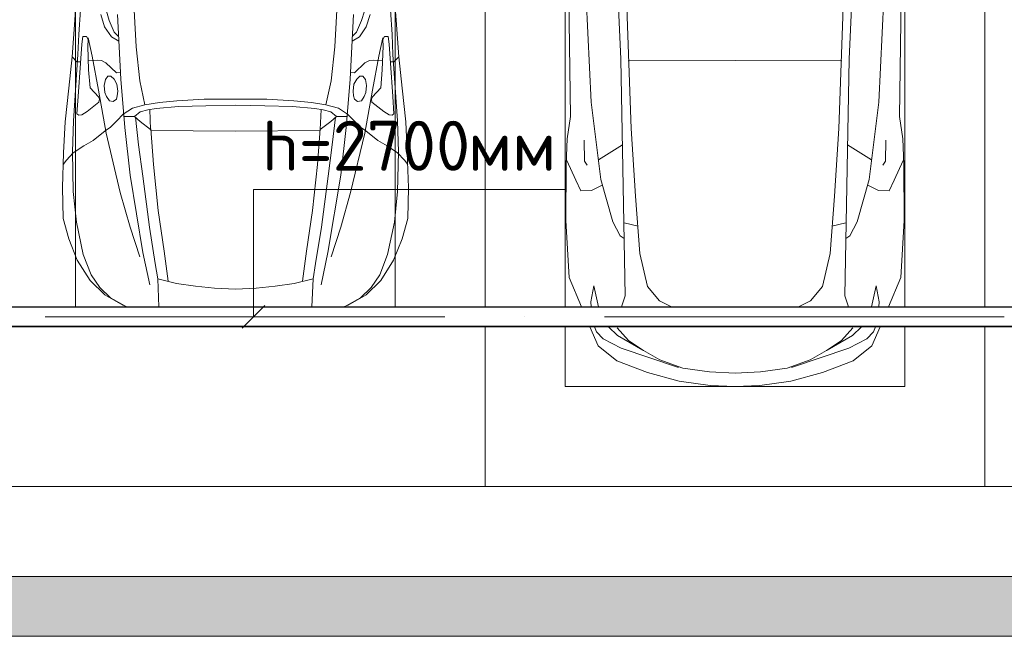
# Model space of a CAD drawing. Header units: millimetres. Extents: x -32229 to 192519, y -13689 to 125138.
# Tile 128 of 183: x 35706 to 40633, y 46900 to 49987. Entities that reach past the tile are written whole.
import ezdxf

# ---------------------------------------------------------------- set-up
doc = ezdxf.new("R2010")
doc.units = ezdxf.units.MM
doc.linetypes.add('ADSK_Осевая', pattern=[2800, 2000, -400, 0, -400])
doc.layers.add('A-DETL-____-OTLN', color=7, linetype='Continuous', lineweight=9, true_color=0x00a600)
for name, color, linetype, lineweight in [('A-DETL-GENF-OTLN', 7, 'Continuous', 18), ('A-WALL-____-MCUT', 7, 'Continuous', 40), ('A-WALL-____-PATT', 7, 'Continuous', 40), ('C-PRKG-____-OTLN', 7, 'Continuous', 18), ('E-CABL-TRAY-CNTR', 7, 'ADSK_Осевая', 18), ('E-CABL-TRAY-OTLN', 7, 'Continuous', 18), ('G-____-____-TEXT', 7, 'Continuous', 9)]:
    doc.layers.add(name, color=color, linetype=linetype, lineweight=lineweight)
doc.styles.add('ISOCPEUR', font='isocpeur.ttf', dxfattribs={"height": 250})

# ---------------------------------------------------------------- blocks, each defined once
blk = doc.blocks.new('АР_Машиноместо - 4900x2400_М__5300х2500_-V92--01 ЭЛ')
at = {"layer": 'A-DETL-GENF-OTLN', "color": 253, "lineweight": 13, "true_color": 0xaaaaaa}
for p, q in [((446, -2964.8), (456.1, -2818.3)), ((2054, -2964.8), (2043.9, -2818.3)), ((618.7, -2966.7), (604.4, -2919.4)), ((659.3, -2936), (676.4, -3260.1)), ((1840.7, -2936), (1823.6, -3260.1)), ((1881.3, -2966.7), (1895.6, -2919.4)), ((432.8, -3149.3), (446, -2964.8)), ((643.6, -3024.6), (618.7, -2966.7)), ((1856.4, -3024.6), (1881.3, -2966.7)), ((2067.2, -3149.3), (2054, -2964.8)), ((485.6, -3046.1), (480.8, -3085)), ((504.5, -3046.6), (485.6, -3046.1)), ((512.2, -3061.4), (504.5, -3046.6)), ((665.1, -3046.1), (643.6, -3024.6)), ((1834.9, -3046.1), (1856.4, -3024.6)), ((1987.8, -3061.4), (1995.5, -3046.6)), ((1995.5, -3046.6), (2014.4, -3046.1)), ((2014.4, -3046.1), (2019.2, -3085)), ((480.8, -3085), (474.8, -3179.9)), ((510.9, -3094.6), (512.2, -3061.4)), ((515.3, -3213.7), (510.9, -3094.6)), ((1984.7, -3213.7), (1989.1, -3094.6)), ((1989.1, -3094.6), (1987.8, -3061.4)), ((2019.2, -3085), (2025.2, -3179.9)), ((415.7, -3305.9), (432.8, -3149.3)), ((456.9, -3174.2), (432.9, -3148.3)), ((2043.1, -3174.2), (2067.1, -3148.3)), ((2084.3, -3305.9), (2067.1, -3148.3)), ((475.2, -3173.5), (456.9, -3174.2)), ((474.8, -3179.9), (462.2, -3347.3)), ((558.4, -3165.4), (513.6, -3168)), ((579.5, -3167.7), (558.4, -3165.4)), ((601.7, -3179.4), (579.5, -3167.7)), ((654.5, -3228.1), (601.7, -3179.4)), ((1845.5, -3228.1), (1898.3, -3179.4)), ((1898.3, -3179.4), (1920.5, -3167.7)), ((1920.5, -3167.7), (1941.6, -3165.4)), ((1941.6, -3165.4), (1986.4, -3168)), ((2024.8, -3173.5), (2043.1, -3174.2)), ((2025.2, -3179.9), (2037.8, -3347.3)), ((522.2, -3303.2), (515.3, -3213.7)), ((612.1, -3245.7), (599.8, -3262.3)), ((626.8, -3246.1), (612.1, -3245.7)), ((643.2, -3259.9), (626.8, -3246.1)), ((674.6, -3227.6), (654.5, -3228.1)), ((1825.4, -3227.6), (1845.5, -3228.1)), ((1856.8, -3259.9), (1873.2, -3246.1)), ((1873.2, -3246.1), (1887.9, -3245.7)), ((1887.9, -3245.7), (1900.2, -3262.3)), ((1977.8, -3303.2), (1984.7, -3213.7)), ((599.8, -3262.3), (593.6, -3292.5)), ((593.6, -3292.5), (597.1, -3327.4)), ((657.2, -3286.3), (643.2, -3259.9)), ((661.1, -3321.2), (657.2, -3286.3)), ((676.4, -3260.1), (695.7, -3502.8)), ((1823.6, -3260.1), (1804.3, -3502.8)), ((1838.9, -3321.2), (1842.8, -3286.3)), ((1842.8, -3286.3), (1856.8, -3259.9)), ((1900.2, -3262.3), (1906.4, -3292.5)), ((1906.4, -3292.5), (1902.9, -3327.4)), ((397.1, -3474.2), (415.7, -3305.9)), ((462.2, -3347.3), (456.6, -3434.5)), ((564.6, -3349.7), (522.2, -3303.2)), ((569.7, -3360.7), (564.6, -3349.7)), ((597.1, -3327.4), (605.2, -3346.8)), ((605.2, -3346.8), (620, -3369.3)), ((654.1, -3360.7), (658.7, -3344.5)), ((658.7, -3344.5), (661.1, -3321.2)), ((1841.3, -3344.5), (1838.9, -3321.2)), ((1845.9, -3360.7), (1841.3, -3344.5)), ((1894.8, -3346.8), (1880, -3369.3)), ((1902.9, -3327.4), (1894.8, -3346.8)), ((1930.3, -3360.7), (1935.4, -3349.7)), ((1935.4, -3349.7), (1977.8, -3303.2)), ((2037.8, -3347.3), (2043.4, -3434.5)), ((2102.9, -3474.2), (2084.3, -3305.9)), ((508, -3422.8), (566.8, -3375.1)), ((566.8, -3375.1), (569.7, -3360.7)), ((620, -3369.3), (638.7, -3372.5)), ((638.7, -3372.5), (654.1, -3360.7)), ((965.3, -3397.8), (853.3, -3407.2)), ((1102.5, -3394.3), (965.3, -3397.8)), ((1250, -3391.3), (1102.5, -3394.3)), ((1250, -3391.3), (1397.5, -3394.3)), ((1397.5, -3394.3), (1534.7, -3397.8)), ((1534.7, -3397.8), (1646.7, -3407.2)), ((1861.3, -3372.5), (1845.9, -3360.7)), ((1880, -3369.3), (1861.3, -3372.5)), ((1933.2, -3375.1), (1930.3, -3360.7)), ((1992, -3422.8), (1933.2, -3375.1)), ((456.6, -3434.5), (466.2, -3441.1)), ((466.2, -3441.1), (481.5, -3439.1)), ((481.5, -3439.1), (508, -3422.8)), ((690.2, -3433.7), (654.7, -3470.4)), ((744.1, -3447.2), (691.3, -3447.2)), ((773, -3424.2), (744.1, -3447.2)), ((744.3, -3447), (773.2, -3472.4)), ((811.1, -3414.8), (773, -3424.2)), ((853.3, -3407.2), (811.1, -3414.8)), ((825.6, -3512.1), (821, -3413)), ((1646.7, -3407.2), (1688.9, -3414.8)), ((1674.4, -3512.1), (1679, -3413)), ((1688.9, -3414.8), (1727, -3424.2)), ((1755.7, -3447), (1726.8, -3472.4)), ((1727, -3424.2), (1755.7, -3447)), ((1755.7, -3447.2), (1808.7, -3447.2)), ((1809.8, -3433.7), (1845.3, -3470.4)), ((2018.5, -3439.1), (1992, -3422.8)), ((2033.8, -3441.1), (2018.5, -3439.1)), ((2043.4, -3434.5), (2033.8, -3441.1)), ((390.2, -3630), (397.1, -3474.2)), ((654.7, -3470.4), (624.9, -3501.2)), ((773.2, -3472.4), (825.6, -3512.1)), ((1726.8, -3472.4), (1674.4, -3512.1)), ((1845.3, -3470.4), (1875.1, -3501.2)), ((2109.8, -3630), (2102.9, -3474.2)), ((598.3, -3518.6), (537.9, -3567)), ((624.9, -3501.2), (598.3, -3518.6)), ((840.1, -3687.8), (826.6, -3509.6)), ((1250, -3520.1), (827.2, -3517.2)), ((1250, -3520.1), (1672.8, -3517.2)), ((1659.9, -3687.8), (1673.4, -3509.6)), ((1875.1, -3501.2), (1901.7, -3518.6)), ((1901.7, -3518.6), (1962.1, -3567)), ((491.4, -3594.2), (438.6, -3629.8)), ((537.9, -3567), (491.4, -3594.2)), ((1962.1, -3567), (2008.6, -3594.2)), ((2008.6, -3594.2), (2061.4, -3629.8)), ((384, -3802.9), (390.2, -3630)), ((438.6, -3629.8), (403.8, -3665.5)), ((2061.4, -3629.8), (2096.2, -3665.5)), ((2116, -3802.9), (2109.8, -3630)), ((403.8, -3665.5), (388.1, -3688.4)), ((863.9, -3917.5), (840.1, -3687.8)), ((1636.1, -3917.5), (1659.9, -3687.8)), ((2096.2, -3665.5), (2111.9, -3688.4)), ((387.4, -3958.4), (384, -3802.9)), ((2112.6, -3958.4), (2116, -3802.9)), ((893.6, -4121.6), (863.9, -3917.5)), ((1606.4, -4121.6), (1636.1, -3917.5)), ((416.4, -4059.2), (387.4, -3958.4)), ((2083.6, -4059.2), (2112.6, -3958.4)), ((458.6, -4167), (416.4, -4059.2)), ((2041.4, -4167), (2083.6, -4059.2)), ((914, -4272.5), (893.6, -4121.6)), ((1586, -4272.5), (1606.4, -4121.6)), ((522.5, -4267.9), (458.6, -4167)), ((1977.5, -4267.9), (2041.4, -4167)), ((596.3, -4340.6), (522.5, -4267.9)), ((955.5, -4283.9), (861, -4259.4)), ((861.2, -4260.3), (867.1, -4400.3)), ((1050.4, -4297.3), (955.5, -4283.9)), ((1449.6, -4297.3), (1544.5, -4283.9)), ((1544.5, -4283.9), (1639, -4259.4)), ((1638.8, -4260.3), (1632.9, -4400.3)), ((1903.7, -4340.6), (1977.5, -4267.9)), ((1146, -4306.7), (1050.4, -4297.3)), ((1250, -4312), (1146, -4306.7)), ((1250, -4312), (1354, -4306.7)), ((1354, -4306.7), (1449.6, -4297.3)), ((686, -4391.6), (596.3, -4340.6)), ((1814, -4391.6), (1903.7, -4340.6)), ((708.9, -4400.3), (686, -4391.6)), ((1791.1, -4400.3), (1814, -4391.6))]:
    blk.add_line(p, q, dxfattribs=at)
at = {"layer": 'A-DETL-GENF-OTLN', "color": 254, "lineweight": 13, "true_color": 0xd4d4d4}
for p, q in [((737.8, -2818.3), (752.8, -3099)), ((1762.2, -2818.3), (1747.2, -3099)), ((466.3, -3036.3), (473.9, -2913.7)), ((575.7, -2937.4), (595.2, -2997.9)), ((1924.3, -2937.4), (1904.8, -2997.9)), ((2033.7, -3036.3), (2026.1, -2913.7)), ((595.2, -2997.9), (629, -3048.1)), ((1904.8, -2997.9), (1871, -3048.1)), ((462, -3136.6), (466.3, -3036.3)), ((512.5, -3053.2), (532.7, -3145.9)), ((629, -3048.1), (666.7, -3069.7)), ((1871, -3048.1), (1833.3, -3069.7)), ((1987.5, -3053.2), (1967.3, -3145.9)), ((2038, -3136.6), (2033.7, -3036.3)), ((752.8, -3099), (771.7, -3268.5)), ((1747.2, -3099), (1728.3, -3268.5)), ((439.5, -3468.5), (462, -3136.6)), ((532.7, -3145.9), (564, -3316.2)), ((1967.3, -3145.9), (1936, -3316.2)), ((2060.5, -3468.5), (2038, -3136.6)), ((771.7, -3268.5), (797.1, -3388.2)), ((1728.3, -3268.5), (1702.9, -3388.2)), ((564, -3316.2), (602.3, -3530.2)), ((1936, -3316.2), (1897.7, -3530.2)), ((797.1, -3388.2), (734.6, -3405.8)), ((870, -3377.1), (797.1, -3388.2)), ((957.1, -3368.9), (870, -3377.1)), ((1093.5, -3360.7), (957.1, -3368.9)), ((1250, -3360.7), (1093.5, -3360.7)), ((1250, -3360.7), (1406.5, -3360.7)), ((1406.5, -3360.7), (1542.9, -3368.9)), ((1542.9, -3368.9), (1630, -3377.1)), ((1630, -3377.1), (1702.9, -3388.2)), ((1702.9, -3388.2), (1765.4, -3405.8)), ((734.6, -3405.8), (688.5, -3435.5)), ((1765.4, -3405.8), (1811.5, -3435.5)), ((434.2, -3623.7), (439.5, -3468.5)), ((749.1, -3450.8), (765.5, -3589.1)), ((1750.9, -3450.8), (1734.5, -3589.1)), ((2065.8, -3623.7), (2060.5, -3468.5)), ((602.3, -3530.2), (673.6, -3827.1)), ((695.7, -3502.8), (723.2, -3741.5)), ((1804.3, -3502.8), (1776.8, -3741.5)), ((1897.7, -3530.2), (1826.4, -3827.1)), ((765.5, -3589.1), (785.7, -3746.6)), ((1734.5, -3589.1), (1714.3, -3746.6)), ((438.6, -3823.4), (434.2, -3623.7)), ((2061.4, -3823.4), (2065.8, -3623.7)), ((723.2, -3741.5), (786.9, -4128.3)), ((1776.8, -3741.5), (1713.1, -4128.3)), ((785.7, -3746.6), (819.4, -4000.8)), ((1714.3, -3746.6), (1680.6, -4000.8)), ((454.7, -3976.8), (438.6, -3823.4)), ((673.6, -3827.1), (722.7, -4001.8)), ((1826.4, -3827.1), (1777.3, -4001.8)), ((2045.3, -3976.8), (2061.4, -3823.4)), ((488.6, -4138.1), (454.7, -3976.8)), ((2011.4, -4138.1), (2045.3, -3976.8)), ((722.7, -4001.8), (771.7, -4149.8)), ((819.4, -4000.8), (849, -4182.8)), ((1680.6, -4000.8), (1651, -4182.8)), ((1777.3, -4001.8), (1728.3, -4149.8)), ((527.8, -4239.8), (488.6, -4138.1)), ((786.9, -4128.3), (821.1, -4289.8)), ((1713.1, -4128.3), (1678.9, -4289.8)), ((1972.2, -4239.8), (2011.4, -4138.1)), ((849, -4182.8), (861.2, -4260.3)), ((1651, -4182.8), (1638.8, -4260.3)), ((571.5, -4303.1), (527.8, -4239.8)), ((1928.5, -4303.1), (1972.2, -4239.8)), ((625, -4354.8), (571.5, -4303.1)), ((1875, -4354.8), (1928.5, -4303.1)), ((696.3, -4395.8), (625, -4354.8)), ((1803.7, -4395.8), (1875, -4354.8))]:
    blk.add_line(p, q, dxfattribs=at)
at = {"layer": 'C-PRKG-____-OTLN', "color": 253, "lineweight": 13, "true_color": 0xaaaaaa}
for p, q in [((2500, 0), (2500, -4400.3)), ((450, -800), (450, -4400.3)), ((2050, -800), (2050, -4400.3)), ((2500, -4500.3), (2500, -5300)), ((2500, -5300), (0, -5300))]:
    blk.add_line(p, q, dxfattribs=at)
blk = doc.blocks.new('АР_Машиноместо - 5300x2500_С-V86--01 ЭЛ')
at = {"layer": 'A-DETL-GENF-OTLN', "color": 253, "lineweight": 13, "true_color": 0xaaaaaa}
for p, q in [((1126.4, 4794.1), (970.2, 4771.8)), ((1250, 4800), (1126.4, 4794.1)), ((1250, 4800), (1373.6, 4794.1)), ((1373.6, 4794.1), (1529.8, 4771.8)), ((970.2, 4771.8), (812.7, 4729.4)), ((1250, 4731.7), (1122.2, 4726.4)), ((1250, 4731.7), (1377.8, 4726.4)), ((1529.8, 4771.8), (1687.3, 4729.4)), ((812.7, 4729.4), (659.1, 4669.9)), ((680.7, 4606.5), (967, 4703.6)), ((988.2, 4706.7), (873.9, 4665.1)), ((1122.2, 4726.4), (988.2, 4706.7)), ((1377.8, 4726.4), (1511.8, 4706.7)), ((1511.8, 4706.7), (1626.1, 4665.1)), ((1819.3, 4606.5), (1533, 4703.6)), ((1687.3, 4729.4), (1840.9, 4669.9)), ((659.1, 4669.9), (565.9, 4595.1)), ((873.9, 4665.1), (791.3, 4619.7)), ((1626.1, 4665.1), (1708.7, 4619.7)), ((1840.9, 4669.9), (1934.1, 4595.1)), ((565.9, 4595.1), (523.8, 4500.3)), ((590.7, 4560.1), (680.7, 4606.5)), ((788.5, 4617.7), (661.8, 4543.1)), ((791.3, 4619.7), (717.1, 4568.9)), ((1708.7, 4619.7), (1782.9, 4568.9)), ((1711.5, 4617.7), (1838.2, 4543.1)), ((1909.3, 4560.1), (1819.3, 4606.5)), ((1934.1, 4595.1), (1976.2, 4500.3)), ((557.5, 4525.7), (590.7, 4560.1)), ((661.8, 4543.1), (616.7, 4500.3)), ((717.1, 4568.9), (659.6, 4505.3)), ((1782.9, 4568.9), (1840.4, 4505.3)), ((1838.2, 4543.1), (1883.3, 4500.3)), ((1942.5, 4525.7), (1909.3, 4560.1)), ((547.6, 4500.3), (557.5, 4525.7)), ((1952.4, 4500.3), (1942.5, 4525.7)), ((481, 4400.3), (419.6, 4254.2)), ((528.4, 4374.7), (530.5, 4400.3)), ((566.7, 4400.3), (543.7, 4295.1)), ((699.7, 4345.5), (681.6, 4400.3)), ((872.7, 4370.2), (932.6, 4400.3)), ((1627.3, 4370.2), (1567.4, 4400.3)), ((1800.3, 4345.5), (1818.4, 4400.3)), ((1933.3, 4400.3), (1956.3, 4295.1)), ((1971.6, 4374.7), (1969.5, 4400.3)), ((2019, 4400.3), (2080.4, 4254.2)), ((543.7, 4295.1), (528.4, 4374.7)), ((689.3, 3705.5), (699.7, 4345.5)), ((812.5, 4298.9), (872.7, 4370.2)), ((1687.5, 4298.9), (1627.3, 4370.2)), ((1810.7, 3705.5), (1800.3, 4345.5)), ((1956.3, 4295.1), (1971.6, 4374.7)), ((774.4, 4132.9), (812.5, 4298.9)), ((1725.6, 4132.9), (1687.5, 4298.9)), ((419.6, 4254.2), (403.4, 3968)), ((2080.4, 4254.2), (2096.6, 3968)), ((752.2, 3845.6), (774.4, 4132.9)), ((1747.8, 3845.6), (1725.6, 4132.9)), ((638.7, 3975.4), (675.2, 4045.5)), ((675.2, 4045.5), (694.6, 4057.6)), ((1824.8, 4045.5), (1805.4, 4057.6)), ((1861.3, 3975.4), (1824.8, 4045.5)), ((403.4, 3968), (405.6, 3688.5)), ((578.7, 3762.9), (638.7, 3975.4)), ((1921.3, 3762.9), (1861.3, 3975.4)), ((2096.6, 3968), (2094.4, 3688.5)), ((731.2, 3507.6), (752.2, 3845.6)), ((1768.8, 3507.6), (1747.8, 3845.6)), ((453.1, 3766.3), (478.4, 3819.3)), ((478.4, 3819.3), (532.5, 3818.1)), ((532.5, 3818.1), (585.5, 3790.5)), ((1967.5, 3818.1), (1914.5, 3790.5)), ((2021.6, 3819.3), (1967.5, 3818.1)), ((2046.9, 3766.3), (2021.6, 3819.3)), ((408.2, 3667), (453.1, 3766.3)), ((530.9, 3374.8), (578.7, 3762.9)), ((1969.1, 3374.8), (1921.3, 3762.9)), ((2091.8, 3667), (2046.9, 3766.3)), ((678.7, 3159.5), (689.3, 3705.5)), ((1821.3, 3159.5), (1810.7, 3705.5)), ((405.6, 3688.5), (409.5, 3560)), ((495.5, 3566.1), (496.8, 3671.6)), ((496.8, 3671.6), (510.1, 3691.5)), ((687.1, 3588.8), (566.5, 3663.9)), ((1812.9, 3588.8), (1933.5, 3663.9)), ((2003.2, 3671.6), (1989.9, 3691.5)), ((2004.5, 3566.1), (2003.2, 3671.6)), ((2094.4, 3688.5), (2090.5, 3560)), ((409.5, 3560), (426.5, 3446.8)), ((2090.5, 3560), (2073.5, 3446.8)), ((704.9, 2775.5), (731.2, 3507.6)), ((1795.1, 2775.5), (1768.8, 3507.6)), ((426.5, 3446.8), (417.5, 2723)), ((2073.5, 3446.8), (2082.5, 2723)), ((501.4, 2789.7), (530.9, 3374.8)), ((1998.6, 2789.7), (1969.1, 3374.8)), ((665.6, 2864.6), (678.7, 3159.5)), ((1834.4, 2864.6), (1821.3, 3159.5))]:
    blk.add_line(p, q, dxfattribs=at)
at = {"layer": 'A-DETL-GENF-OTLN', "color": 254, "lineweight": 13, "true_color": 0xd4d4d4}
for p, q in [((694.6, 3980.4), (765.1, 3996.8)), ((1805.4, 3980.4), (1734.9, 3996.8)), ((715.1, 3168.3), (1250, 3167.3)), ((1784.9, 3168.3), (1250, 3167.3))]:
    blk.add_line(p, q, dxfattribs=at)
at = {"layer": 'C-PRKG-____-OTLN', "color": 253, "lineweight": 13, "true_color": 0xaaaaaa}
for p, q in [((2500, 5300), (0, 5300)), ((0, 4500.3), (0, 5300)), ((2500, 4500.3), (2500, 5300)), ((400, 4800), (2100, 4800)), ((400, 4500.3), (400, 4800)), ((2100, 4500.3), (2100, 4800)), ((0, 0), (0, 4400.3)), ((400, 500), (400, 4400.3)), ((2100, 500), (2100, 4400.3)), ((2500, 0), (2500, 4400.3))]:
    blk.add_line(p, q, dxfattribs=at)
blk = doc.blocks.new('АР_Машиноместо - 4900x2400_М__5300х2500_-V93--01 ЭЛ')
at = {"layer": 'C-PRKG-____-OTLN', "color": 253, "lineweight": 13, "true_color": 0xaaaaaa}
for p, q in [((2500, 5300), (0, 5300)), ((2500, 4500.3), (2500, 5300)), ((2500, 0), (2500, 4400.3))]:
    blk.add_line(p, q, dxfattribs=at)
blk = doc.blocks.new('Наметкина 10_РД_АР_П_отсоединено_rvt-1--01 ЭЛ')
at = {"layer": 'A-WALL-____-PATT', "lineweight": 5, "true_color": 0xaaaaaa}
h = blk.add_hatch(dxfattribs=at)
h.set_pattern_fill('FP_1', color=253, style=0, pattern_type=2)
h.set_pattern_definition([(45, (0, 0), (-228.0985, 228.0985), []), (45, (228.1, 0), (-228.0985, 228.0985), [403.225, -80.645, 6.706, -73.939])])
h.paths.add_polyline_path([(16035.3, 46900), (51405.3, 46900), (51405.3, 47200), (16035.3, 47200)])
at = {"layer": 'A-WALL-____-MCUT', "color": 253, "lineweight": 13, "true_color": 0xaaaaaa}
for p, q in [((43135.3, 47200), (35435.3, 47200)), ((32870.3, 46900), (51405.3, 46900))]:
    blk.add_line(p, q, dxfattribs=at)
at = {"layer": 'C-PRKG-____-OTLN', "color": 253, "lineweight": 13, "true_color": 0xaaaaaa}
blk.add_blockref('АР_Машиноместо - 4900x2400_М__5300х2500_-V92--01 ЭЛ', (35535.3, 52950), dxfattribs=at)
at = {"layer": 'C-PRKG-____-OTLN', "color": 253, "lineweight": 13, "true_color": 0xaaaaaa, "rotation": 180}
for name, p in [('АР_Машиноместо - 5300x2500_С-V86--01 ЭЛ', (40535.3, 52950)), ('АР_Машиноместо - 4900x2400_М__5300х2500_-V93--01 ЭЛ', (43035.3, 52950))]:
    blk.add_blockref(name, p, dxfattribs=at)

msp = doc.modelspace()

# ---------------------------------------------------------------- linework, layer by layer
at = {"layer": 'A-DETL-____-OTLN', "color": 5, "true_color": 0x0000ff}
for p, q in [((36875.6, 48499.7), (36875.6, 49137.7)), ((36875.6, 49137.7), (38435.6, 49137.7)), ((36819, 48443.2), (36932.1, 48556.3))]:
    msp.add_line(p, q, dxfattribs=at)
at = {"layer": 'E-CABL-TRAY-CNTR', "color": 5, "true_color": 0x0000ff}
msp.add_line((33032.6, 48499.7), (50165.3, 48499.7), dxfattribs=at)
at = {"layer": 'E-CABL-TRAY-OTLN', "color": 5, "true_color": 0x0000ff}
for p, q in [((33032.6, 48549.7), (50165.3, 48549.7)), ((33032.6, 48547.2), (50165.3, 48547.2)), ((33032.6, 48452.3), (50165.3, 48452.3)), ((33032.6, 48449.7), (50165.3, 48449.7))]:
    msp.add_line(p, q, dxfattribs=at)

# ---------------------------------------------------------------- block references
at = {"lineweight": 5}
msp.add_blockref('Наметкина 10_РД_АР_П_отсоединено_rvt-1--01 ЭЛ', (0, 0), dxfattribs=at)

# ---------------------------------------------------------------- texts
at = {"layer": 'G-____-____-TEXT', "color": 5, "true_color": 0x0000ff, "char_height": 250, "attachment_point": 1, "style": 'ISOCPEUR'}
for s, insert, width in [('h=2700', (36917.5, 49481.1), 1250.632), ('мм', (37949.3, 49481.1), 481.012)]:
    msp.add_mtext(s, dxfattribs=dict(at, insert=insert, width=width))

doc.saveas('drawing.dxf')
